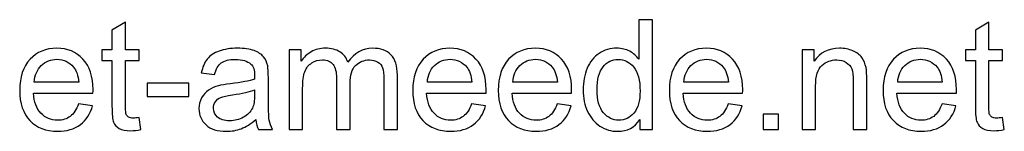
# Model space of a CAD drawing. Header units: millimetres. Extents: x -195 to 206, y -124 to 119.
# Tile 9 of 10: x 109.53 to 163.75, y -123.65 to -117.49. Entities that reach past the tile are written whole.
import ezdxf

# ---------------------------------------------------------------- set-up
doc = ezdxf.new("R2010")
doc.units = ezdxf.units.MM
doc.header["$MEASUREMENT"] = 0
doc.layers.add('Layer 1', color=7, linetype='Continuous')

msp = doc.modelspace()

# ---------------------------------------------------------------- linework, layer by layer
at = {"layer": 'Layer 1', "color": 250}
for points, knots in [([(116.1052, -122.8907), (116.1052, -122.8907), (116.2068, -123.5482), (116.2068, -123.5482), (116.2068, -123.5482), (115.998, -123.592), (115.8103, -123.6146), (115.6466, -123.6146), (115.6466, -123.6146), (115.3771, -123.6146), (115.1683, -123.5722), (115.0187, -123.4862), (115.0187, -123.4862), (114.8705, -123.4001), (114.7661, -123.2886), (114.7054, -123.1489), (114.7054, -123.1489), (114.6447, -123.0092), (114.6151, -122.7157), (114.6151, -122.2684), (114.6151, -122.2684), (114.6151, -122.2684), (114.6151, -119.7368), (114.6151, -119.7368), (114.6151, -119.7368), (114.6151, -119.7368), (114.0648, -119.7368), (114.0648, -119.7368), (114.0648, -119.7368), (114.0648, -119.7368), (114.0648, -119.1611), (114.0648, -119.1611), (114.0648, -119.1611), (114.0648, -119.1611), (114.6151, -119.1611), (114.6151, -119.1611), (114.6151, -119.1611), (114.6151, -119.1611), (114.6151, -118.0745), (114.6151, -118.0745), (114.6151, -118.0745), (114.6151, -118.0745), (115.3602, -117.6272), (115.3602, -117.6272), (115.3602, -117.6272), (115.3602, -117.6272), (115.3602, -119.1611), (115.3602, -119.1611), (115.3602, -119.1611), (115.3602, -119.1611), (116.1052, -119.1611), (116.1052, -119.1611), (116.1052, -119.1611), (116.1052, -119.1611), (116.1052, -119.7368), (116.1052, -119.7368), (116.1052, -119.7368), (116.1052, -119.7368), (115.3602, -119.7368), (115.3602, -119.7368), (115.3602, -119.7368), (115.3602, -119.7368), (115.3602, -122.3107), (115.3602, -122.3107), (115.3602, -122.3107), (115.3602, -122.5238), (115.3729, -122.6607), (115.3997, -122.7213), (115.3997, -122.7213), (115.4251, -122.782), (115.4674, -122.83), (115.5267, -122.8667), (115.5267, -122.8667), (115.586, -122.902), (115.6706, -122.9203), (115.7807, -122.9203), (115.7807, -122.9203), (115.8625, -122.9203), (115.9712, -122.9104), (116.1052, -122.8907)], [0, 0, 0, 0, 0.047619, 0.047619, 0.047619, 0.047619, 0.0952381, 0.0952381, 0.0952381, 0.0952381, 0.1428571, 0.1428571, 0.1428571, 0.1428571, 0.1904762, 0.1904762, 0.1904762, 0.1904762, 0.2380952, 0.2380952, 0.2380952, 0.2380952, 0.2857143, 0.2857143, 0.2857143, 0.2857143, 0.3333333, 0.3333333, 0.3333333, 0.3333333, 0.3809524, 0.3809524, 0.3809524, 0.3809524, 0.4285714, 0.4285714, 0.4285714, 0.4285714, 0.4761905, 0.4761905, 0.4761905, 0.4761905, 0.5238095, 0.5238095, 0.5238095, 0.5238095, 0.5714286, 0.5714286, 0.5714286, 0.5714286, 0.6190476, 0.6190476, 0.6190476, 0.6190476, 0.6666667, 0.6666667, 0.6666667, 0.6666667, 0.7142857, 0.7142857, 0.7142857, 0.7142857, 0.7619048, 0.7619048, 0.7619048, 0.7619048, 0.8095238, 0.8095238, 0.8095238, 0.8095238, 0.8571429, 0.8571429, 0.8571429, 0.8571429, 0.9047619, 0.9047619, 0.9047619, 0.9047619, 1, 1, 1, 1]), ([(143.6756, -123.5553), (143.6756, -123.5553), (143.6756, -122.9979), (143.6756, -122.9979), (143.6756, -122.9979), (143.3977, -123.4311), (142.9884, -123.6484), (142.448, -123.6484), (142.448, -123.6484), (142.098, -123.6484), (141.7763, -123.5525), (141.4842, -123.3592), (141.4842, -123.3592), (141.1907, -123.1672), (140.9635, -122.8977), (140.8012, -122.5534), (140.8012, -122.5534), (140.6403, -122.2077), (140.5599, -121.8112), (140.5599, -121.3624), (140.5599, -121.3624), (140.5599, -120.925), (140.6333, -120.5285), (140.7786, -120.1714), (140.7786, -120.1714), (140.9254, -119.8158), (141.1441, -119.5421), (141.4362, -119.353), (141.4362, -119.353), (141.7269, -119.1625), (142.0543, -119.0679), (142.4141, -119.0679), (142.4141, -119.0679), (142.6794, -119.0679), (142.9151, -119.1244), (143.1211, -119.2359), (143.1211, -119.2359), (143.3271, -119.3474), (143.495, -119.4941), (143.6248, -119.6733), (143.6248, -119.6733), (143.6248, -119.6733), (143.6248, -117.4931), (143.6248, -117.4931), (143.6248, -117.4931), (143.6248, -117.4931), (144.3699, -117.4931), (144.3699, -117.4931), (144.3699, -117.4931), (144.3699, -117.4931), (144.3699, -123.5553), (144.3699, -123.5553), (144.3699, -123.5553), (144.3699, -123.5553), (143.6756, -123.5553), (143.6756, -123.5553)], [0, 0, 0, 0, 0.0666667, 0.0666667, 0.0666667, 0.0666667, 0.1333333, 0.1333333, 0.1333333, 0.1333333, 0.2, 0.2, 0.2, 0.2, 0.2666667, 0.2666667, 0.2666667, 0.2666667, 0.3333333, 0.3333333, 0.3333333, 0.3333333, 0.4, 0.4, 0.4, 0.4, 0.4666667, 0.4666667, 0.4666667, 0.4666667, 0.5333333, 0.5333333, 0.5333333, 0.5333333, 0.6, 0.6, 0.6, 0.6, 0.6666667, 0.6666667, 0.6666667, 0.6666667, 0.7333333, 0.7333333, 0.7333333, 0.7333333, 0.8, 0.8, 0.8, 0.8, 0.8666667, 0.8666667, 0.8666667, 0.8666667, 1, 1, 1, 1]), ([(163.6443, -122.8907), (163.6443, -122.8907), (163.7459, -123.5482), (163.7459, -123.5482), (163.7459, -123.5482), (163.5371, -123.592), (163.3494, -123.6146), (163.1857, -123.6146), (163.1857, -123.6146), (162.9162, -123.6146), (162.7074, -123.5722), (162.5578, -123.4862), (162.5578, -123.4862), (162.4096, -123.4001), (162.3052, -123.2886), (162.2445, -123.1489), (162.2445, -123.1489), (162.1838, -123.0092), (162.1542, -122.7157), (162.1542, -122.2684), (162.1542, -122.2684), (162.1542, -122.2684), (162.1542, -119.7368), (162.1542, -119.7368), (162.1542, -119.7368), (162.1542, -119.7368), (161.6039, -119.7368), (161.6039, -119.7368), (161.6039, -119.7368), (161.6039, -119.7368), (161.6039, -119.1611), (161.6039, -119.1611), (161.6039, -119.1611), (161.6039, -119.1611), (162.1542, -119.1611), (162.1542, -119.1611), (162.1542, -119.1611), (162.1542, -119.1611), (162.1542, -118.0745), (162.1542, -118.0745), (162.1542, -118.0745), (162.1542, -118.0745), (162.8993, -117.6272), (162.8993, -117.6272), (162.8993, -117.6272), (162.8993, -117.6272), (162.8993, -119.1611), (162.8993, -119.1611), (162.8993, -119.1611), (162.8993, -119.1611), (163.6443, -119.1611), (163.6443, -119.1611), (163.6443, -119.1611), (163.6443, -119.1611), (163.6443, -119.7368), (163.6443, -119.7368), (163.6443, -119.7368), (163.6443, -119.7368), (162.8993, -119.7368), (162.8993, -119.7368), (162.8993, -119.7368), (162.8993, -119.7368), (162.8993, -122.3107), (162.8993, -122.3107), (162.8993, -122.3107), (162.8993, -122.5238), (162.912, -122.6607), (162.9388, -122.7213), (162.9388, -122.7213), (162.9642, -122.782), (163.0065, -122.83), (163.0658, -122.8667), (163.0658, -122.8667), (163.1251, -122.902), (163.2097, -122.9203), (163.3198, -122.9203), (163.3198, -122.9203), (163.4016, -122.9203), (163.5103, -122.9104), (163.6443, -122.8907)], [0, 0, 0, 0, 0.047619, 0.047619, 0.047619, 0.047619, 0.0952381, 0.0952381, 0.0952381, 0.0952381, 0.1428571, 0.1428571, 0.1428571, 0.1428571, 0.1904762, 0.1904762, 0.1904762, 0.1904762, 0.2380952, 0.2380952, 0.2380952, 0.2380952, 0.2857143, 0.2857143, 0.2857143, 0.2857143, 0.3333333, 0.3333333, 0.3333333, 0.3333333, 0.3809524, 0.3809524, 0.3809524, 0.3809524, 0.4285714, 0.4285714, 0.4285714, 0.4285714, 0.4761905, 0.4761905, 0.4761905, 0.4761905, 0.5238095, 0.5238095, 0.5238095, 0.5238095, 0.5714286, 0.5714286, 0.5714286, 0.5714286, 0.6190476, 0.6190476, 0.6190476, 0.6190476, 0.6666667, 0.6666667, 0.6666667, 0.6666667, 0.7142857, 0.7142857, 0.7142857, 0.7142857, 0.7619048, 0.7619048, 0.7619048, 0.7619048, 0.8095238, 0.8095238, 0.8095238, 0.8095238, 0.8571429, 0.8571429, 0.8571429, 0.8571429, 0.9047619, 0.9047619, 0.9047619, 0.9047619, 1, 1, 1, 1]), ([(112.7764, -122.1329), (112.7764, -122.1329), (113.5469, -122.2345), (113.5469, -122.2345), (113.5469, -122.2345), (113.4269, -122.6818), (113.2026, -123.0304), (112.8752, -123.2773), (112.8752, -123.2773), (112.5478, -123.5243), (112.1301, -123.6484), (111.6207, -123.6484), (111.6207, -123.6484), (110.9801, -123.6484), (110.4721, -123.4509), (110.0967, -123.0558), (110.0967, -123.0558), (109.7213, -122.6621), (109.5337, -122.1075), (109.5337, -121.3949), (109.5337, -121.3949), (109.5337, -120.6583), (109.7228, -120.0854), (110.1023, -119.679), (110.1023, -119.679), (110.4819, -119.2711), (110.9744, -119.0679), (111.5798, -119.0679), (111.5798, -119.0679), (112.1654, -119.0679), (112.6438, -119.2669), (113.0149, -119.6663), (113.0149, -119.6663), (113.386, -120.0656), (113.5723, -120.6272), (113.5723, -121.3511), (113.5723, -121.3511), (113.5723, -121.3949), (113.5709, -121.4612), (113.5681, -121.5487), (113.5681, -121.5487), (113.5681, -121.5487), (110.2957, -121.5487), (110.2957, -121.5487), (110.2957, -121.5487), (110.3239, -122.0299), (110.4594, -122.3996), (110.7049, -122.655), (110.7049, -122.655), (110.949, -122.9104), (111.2552, -123.0388), (111.6207, -123.0388), (111.6207, -123.0388), (111.8931, -123.0388), (112.1259, -122.9669), (112.3178, -122.8229), (112.3178, -122.8229), (112.5111, -122.679), (112.6635, -122.449), (112.7764, -122.1329)], [0, 0, 0, 0, 0.0625, 0.0625, 0.0625, 0.0625, 0.125, 0.125, 0.125, 0.125, 0.1875, 0.1875, 0.1875, 0.1875, 0.25, 0.25, 0.25, 0.25, 0.3125, 0.3125, 0.3125, 0.3125, 0.375, 0.375, 0.375, 0.375, 0.4375, 0.4375, 0.4375, 0.4375, 0.5, 0.5, 0.5, 0.5, 0.5625, 0.5625, 0.5625, 0.5625, 0.625, 0.625, 0.625, 0.625, 0.6875, 0.6875, 0.6875, 0.6875, 0.75, 0.75, 0.75, 0.75, 0.8125, 0.8125, 0.8125, 0.8125, 0.875, 0.875, 0.875, 0.875, 1, 1, 1, 1]), ([(122.53, -123.005), (122.2534, -123.2406), (121.9867, -123.4057), (121.7313, -123.5031), (121.7313, -123.5031), (121.4759, -123.6005), (121.2022, -123.6484), (120.9086, -123.6484), (120.9086, -123.6484), (120.426, -123.6484), (120.0549, -123.5313), (119.7953, -123.2957), (119.7953, -123.2957), (119.5356, -123.0614), (119.4058, -122.7608), (119.4058, -122.3954), (119.4058, -122.3954), (119.4058, -122.1809), (119.4552, -121.9847), (119.5526, -121.8069), (119.5526, -121.8069), (119.6513, -121.6291), (119.7797, -121.488), (119.9378, -121.3808), (119.9378, -121.3808), (120.0972, -121.2735), (120.275, -121.1917), (120.474, -121.1366), (120.474, -121.1366), (120.6208, -121.0985), (120.8423, -121.0619), (121.1372, -121.0252), (121.1372, -121.0252), (121.7384, -120.9546), (122.1829, -120.8685), (122.4665, -120.7698), (122.4665, -120.7698), (122.4693, -120.6682), (122.4707, -120.6032), (122.4707, -120.5764), (122.4707, -120.5764), (122.4707, -120.2745), (122.4002, -120.0614), (122.2591, -119.9372), (122.2591, -119.9372), (122.0686, -119.7693), (121.7849, -119.686), (121.4096, -119.686), (121.4096, -119.686), (121.0582, -119.686), (120.7986, -119.7481), (120.6321, -119.8709), (120.6321, -119.8709), (120.4641, -119.9936), (120.3414, -120.211), (120.2609, -120.5242), (120.2609, -120.5242), (120.2609, -120.5242), (119.5328, -120.4226), (119.5328, -120.4226), (119.5328, -120.4226), (119.5991, -120.1108), (119.7078, -119.8582), (119.8602, -119.6663), (119.8602, -119.6663), (120.0126, -119.4744), (120.2327, -119.3276), (120.5206, -119.2232), (120.5206, -119.2232), (120.807, -119.1202), (121.1415, -119.0679), (121.5197, -119.0679), (121.5197, -119.0679), (121.895, -119.0679), (122.2012, -119.1117), (122.4369, -119.2006), (122.4369, -119.2006), (122.6711, -119.2895), (122.8447, -119.3996), (122.9548, -119.5336), (122.9548, -119.5336), (123.0648, -119.6677), (123.1424, -119.837), (123.1876, -120.0416), (123.1876, -120.0416), (123.2116, -120.1686), (123.2243, -120.3972), (123.2243, -120.726), (123.2243, -120.726), (123.2243, -120.726), (123.2243, -121.7138), (123.2243, -121.7138), (123.2243, -121.7138), (123.2243, -122.4038), (123.2398, -122.8399), (123.2708, -123.0247), (123.2708, -123.0247), (123.3005, -123.2096), (123.3626, -123.386), (123.4529, -123.5553), (123.4529, -123.5553), (123.4529, -123.5553), (122.6739, -123.5553), (122.6739, -123.5553), (122.6739, -123.5553), (122.5992, -123.3987), (122.5512, -123.2152), (122.53, -123.005)], [0, 0, 0, 0, 0.0357143, 0.0357143, 0.0357143, 0.0357143, 0.0714286, 0.0714286, 0.0714286, 0.0714286, 0.1071429, 0.1071429, 0.1071429, 0.1071429, 0.1428571, 0.1428571, 0.1428571, 0.1428571, 0.1785714, 0.1785714, 0.1785714, 0.1785714, 0.2142857, 0.2142857, 0.2142857, 0.2142857, 0.25, 0.25, 0.25, 0.25, 0.2857143, 0.2857143, 0.2857143, 0.2857143, 0.3214286, 0.3214286, 0.3214286, 0.3214286, 0.3571429, 0.3571429, 0.3571429, 0.3571429, 0.3928571, 0.3928571, 0.3928571, 0.3928571, 0.4285714, 0.4285714, 0.4285714, 0.4285714, 0.4642857, 0.4642857, 0.4642857, 0.4642857, 0.5, 0.5, 0.5, 0.5, 0.5357143, 0.5357143, 0.5357143, 0.5357143, 0.5714286, 0.5714286, 0.5714286, 0.5714286, 0.6071429, 0.6071429, 0.6071429, 0.6071429, 0.6428571, 0.6428571, 0.6428571, 0.6428571, 0.6785714, 0.6785714, 0.6785714, 0.6785714, 0.7142857, 0.7142857, 0.7142857, 0.7142857, 0.75, 0.75, 0.75, 0.75, 0.7857143, 0.7857143, 0.7857143, 0.7857143, 0.8214286, 0.8214286, 0.8214286, 0.8214286, 0.8571429, 0.8571429, 0.8571429, 0.8571429, 0.8928571, 0.8928571, 0.8928571, 0.8928571, 0.9285714, 0.9285714, 0.9285714, 0.9285714, 1, 1, 1, 1]), ([(124.3687, -123.5553), (124.3687, -123.5553), (124.3687, -119.1611), (124.3687, -119.1611), (124.3687, -119.1611), (124.3687, -119.1611), (125.0376, -119.1611), (125.0376, -119.1611), (125.0376, -119.1611), (125.0376, -119.1611), (125.0376, -119.782), (125.0376, -119.782), (125.0376, -119.782), (125.1744, -119.5675), (125.3579, -119.3939), (125.5865, -119.2641), (125.5865, -119.2641), (125.8151, -119.1329), (126.0747, -119.0679), (126.3668, -119.0679), (126.3668, -119.0679), (126.6914, -119.0679), (126.9581, -119.1357), (127.1655, -119.2697), (127.1655, -119.2697), (127.373, -119.4052), (127.5197, -119.5929), (127.6044, -119.8356), (127.6044, -119.8356), (127.9543, -119.3234), (128.4073, -119.0679), (128.9661, -119.0679), (128.9661, -119.0679), (129.4036, -119.0679), (129.7408, -119.1879), (129.9751, -119.4292), (129.9751, -119.4292), (130.2107, -119.6705), (130.3293, -120.0416), (130.3293, -120.5426), (130.3293, -120.5426), (130.3293, -120.5426), (130.3293, -123.5553), (130.3293, -123.5553), (130.3293, -123.5553), (130.3293, -123.5553), (129.5842, -123.5553), (129.5842, -123.5553), (129.5842, -123.5553), (129.5842, -123.5553), (129.5842, -120.7895), (129.5842, -120.7895), (129.5842, -120.7895), (129.5842, -120.4932), (129.5588, -120.2787), (129.5108, -120.1475), (129.5108, -120.1475), (129.4628, -120.0162), (129.3753, -119.9118), (129.2469, -119.8314), (129.2469, -119.8314), (129.1199, -119.7509), (128.9704, -119.7114), (128.7996, -119.7114), (128.7996, -119.7114), (128.4892, -119.7114), (128.2323, -119.8144), (128.0277, -120.019), (128.0277, -120.019), (127.8231, -120.2251), (127.7215, -120.5539), (127.7215, -121.0054), (127.7215, -121.0054), (127.7215, -121.0054), (127.7215, -123.5553), (127.7215, -123.5553), (127.7215, -123.5553), (127.7215, -123.5553), (126.9764, -123.5553), (126.9764, -123.5553), (126.9764, -123.5553), (126.9764, -123.5553), (126.9764, -120.7034), (126.9764, -120.7034), (126.9764, -120.7034), (126.9764, -120.3732), (126.9158, -120.1249), (126.7944, -119.9598), (126.7944, -119.9598), (126.6731, -119.7947), (126.4741, -119.7114), (126.1989, -119.7114), (126.1989, -119.7114), (125.9901, -119.7114), (125.7968, -119.7665), (125.619, -119.8765), (125.619, -119.8765), (125.4412, -119.9866), (125.3127, -120.1475), (125.2323, -120.3605), (125.2323, -120.3605), (125.1533, -120.5722), (125.1138, -120.8784), (125.1138, -121.2778), (125.1138, -121.2778), (125.1138, -121.2778), (125.1138, -123.5553), (125.1138, -123.5553), (125.1138, -123.5553), (125.1138, -123.5553), (124.3687, -123.5553), (124.3687, -123.5553)], [0, 0, 0, 0, 0.0344828, 0.0344828, 0.0344828, 0.0344828, 0.0689655, 0.0689655, 0.0689655, 0.0689655, 0.1034483, 0.1034483, 0.1034483, 0.1034483, 0.137931, 0.137931, 0.137931, 0.137931, 0.1724138, 0.1724138, 0.1724138, 0.1724138, 0.2068966, 0.2068966, 0.2068966, 0.2068966, 0.2413793, 0.2413793, 0.2413793, 0.2413793, 0.2758621, 0.2758621, 0.2758621, 0.2758621, 0.3103448, 0.3103448, 0.3103448, 0.3103448, 0.3448276, 0.3448276, 0.3448276, 0.3448276, 0.3793103, 0.3793103, 0.3793103, 0.3793103, 0.4137931, 0.4137931, 0.4137931, 0.4137931, 0.4482759, 0.4482759, 0.4482759, 0.4482759, 0.4827586, 0.4827586, 0.4827586, 0.4827586, 0.5172414, 0.5172414, 0.5172414, 0.5172414, 0.5517241, 0.5517241, 0.5517241, 0.5517241, 0.5862069, 0.5862069, 0.5862069, 0.5862069, 0.6206897, 0.6206897, 0.6206897, 0.6206897, 0.6551724, 0.6551724, 0.6551724, 0.6551724, 0.6896552, 0.6896552, 0.6896552, 0.6896552, 0.7241379, 0.7241379, 0.7241379, 0.7241379, 0.7586207, 0.7586207, 0.7586207, 0.7586207, 0.7931034, 0.7931034, 0.7931034, 0.7931034, 0.8275862, 0.8275862, 0.8275862, 0.8275862, 0.862069, 0.862069, 0.862069, 0.862069, 0.8965517, 0.8965517, 0.8965517, 0.8965517, 0.9310345, 0.9310345, 0.9310345, 0.9310345, 1, 1, 1, 1]), ([(134.4187, -122.1329), (134.4187, -122.1329), (135.1892, -122.2345), (135.1892, -122.2345), (135.1892, -122.2345), (135.0692, -122.6818), (134.8449, -123.0304), (134.5175, -123.2773), (134.5175, -123.2773), (134.1901, -123.5243), (133.7724, -123.6484), (133.263, -123.6484), (133.263, -123.6484), (132.6224, -123.6484), (132.1144, -123.4509), (131.739, -123.0558), (131.739, -123.0558), (131.3636, -122.6621), (131.176, -122.1075), (131.176, -121.3949), (131.176, -121.3949), (131.176, -120.6583), (131.3651, -120.0854), (131.7446, -119.679), (131.7446, -119.679), (132.1242, -119.2711), (132.6167, -119.0679), (133.2221, -119.0679), (133.2221, -119.0679), (133.8077, -119.0679), (134.2861, -119.2669), (134.6572, -119.6663), (134.6572, -119.6663), (135.0283, -120.0656), (135.2146, -120.6272), (135.2146, -121.3511), (135.2146, -121.3511), (135.2146, -121.3949), (135.2132, -121.4612), (135.2104, -121.5487), (135.2104, -121.5487), (135.2104, -121.5487), (131.938, -121.5487), (131.938, -121.5487), (131.938, -121.5487), (131.9662, -122.0299), (132.1017, -122.3996), (132.3472, -122.655), (132.3472, -122.655), (132.5913, -122.9104), (132.8975, -123.0388), (133.263, -123.0388), (133.263, -123.0388), (133.5354, -123.0388), (133.7682, -122.9669), (133.9601, -122.8229), (133.9601, -122.8229), (134.1534, -122.679), (134.3058, -122.449), (134.4187, -122.1329)], [0, 0, 0, 0, 0.0625, 0.0625, 0.0625, 0.0625, 0.125, 0.125, 0.125, 0.125, 0.1875, 0.1875, 0.1875, 0.1875, 0.25, 0.25, 0.25, 0.25, 0.3125, 0.3125, 0.3125, 0.3125, 0.375, 0.375, 0.375, 0.375, 0.4375, 0.4375, 0.4375, 0.4375, 0.5, 0.5, 0.5, 0.5, 0.5625, 0.5625, 0.5625, 0.5625, 0.625, 0.625, 0.625, 0.625, 0.6875, 0.6875, 0.6875, 0.6875, 0.75, 0.75, 0.75, 0.75, 0.8125, 0.8125, 0.8125, 0.8125, 0.875, 0.875, 0.875, 0.875, 1, 1, 1, 1]), ([(139.1276, -122.1329), (139.1276, -122.1329), (139.8981, -122.2345), (139.8981, -122.2345), (139.8981, -122.2345), (139.7781, -122.6818), (139.5538, -123.0304), (139.2264, -123.2773), (139.2264, -123.2773), (138.899, -123.5243), (138.4813, -123.6484), (137.9719, -123.6484), (137.9719, -123.6484), (137.3313, -123.6484), (136.8233, -123.4509), (136.4479, -123.0558), (136.4479, -123.0558), (136.0725, -122.6621), (135.8849, -122.1075), (135.8849, -121.3949), (135.8849, -121.3949), (135.8849, -120.6583), (136.074, -120.0854), (136.4535, -119.679), (136.4535, -119.679), (136.8331, -119.2711), (137.3256, -119.0679), (137.931, -119.0679), (137.931, -119.0679), (138.5166, -119.0679), (138.995, -119.2669), (139.3661, -119.6663), (139.3661, -119.6663), (139.7372, -120.0656), (139.9235, -120.6272), (139.9235, -121.3511), (139.9235, -121.3511), (139.9235, -121.3949), (139.9221, -121.4612), (139.9193, -121.5487), (139.9193, -121.5487), (139.9193, -121.5487), (136.6469, -121.5487), (136.6469, -121.5487), (136.6469, -121.5487), (136.6751, -122.0299), (136.8106, -122.3996), (137.0561, -122.655), (137.0561, -122.655), (137.3002, -122.9104), (137.6064, -123.0388), (137.9719, -123.0388), (137.9719, -123.0388), (138.2443, -123.0388), (138.4771, -122.9669), (138.669, -122.8229), (138.669, -122.8229), (138.8623, -122.679), (139.0147, -122.449), (139.1276, -122.1329)], [0, 0, 0, 0, 0.0625, 0.0625, 0.0625, 0.0625, 0.125, 0.125, 0.125, 0.125, 0.1875, 0.1875, 0.1875, 0.1875, 0.25, 0.25, 0.25, 0.25, 0.3125, 0.3125, 0.3125, 0.3125, 0.375, 0.375, 0.375, 0.375, 0.4375, 0.4375, 0.4375, 0.4375, 0.5, 0.5, 0.5, 0.5, 0.5625, 0.5625, 0.5625, 0.5625, 0.625, 0.625, 0.625, 0.625, 0.6875, 0.6875, 0.6875, 0.6875, 0.75, 0.75, 0.75, 0.75, 0.8125, 0.8125, 0.8125, 0.8125, 0.875, 0.875, 0.875, 0.875, 1, 1, 1, 1]), ([(148.5454, -122.1329), (148.5454, -122.1329), (149.3159, -122.2345), (149.3159, -122.2345), (149.3159, -122.2345), (149.1959, -122.6818), (148.9716, -123.0304), (148.6442, -123.2773), (148.6442, -123.2773), (148.3168, -123.5243), (147.8991, -123.6484), (147.3897, -123.6484), (147.3897, -123.6484), (146.7491, -123.6484), (146.2411, -123.4509), (145.8657, -123.0558), (145.8657, -123.0558), (145.4903, -122.6621), (145.3027, -122.1075), (145.3027, -121.3949), (145.3027, -121.3949), (145.3027, -120.6583), (145.4918, -120.0854), (145.8713, -119.679), (145.8713, -119.679), (146.2509, -119.2711), (146.7434, -119.0679), (147.3488, -119.0679), (147.3488, -119.0679), (147.9344, -119.0679), (148.4128, -119.2669), (148.7839, -119.6663), (148.7839, -119.6663), (149.155, -120.0656), (149.3413, -120.6272), (149.3413, -121.3511), (149.3413, -121.3511), (149.3413, -121.3949), (149.3399, -121.4612), (149.3371, -121.5487), (149.3371, -121.5487), (149.3371, -121.5487), (146.0647, -121.5487), (146.0647, -121.5487), (146.0647, -121.5487), (146.0929, -122.0299), (146.2284, -122.3996), (146.4739, -122.655), (146.4739, -122.655), (146.718, -122.9104), (147.0242, -123.0388), (147.3897, -123.0388), (147.3897, -123.0388), (147.6621, -123.0388), (147.8949, -122.9669), (148.0868, -122.8229), (148.0868, -122.8229), (148.2801, -122.679), (148.4325, -122.449), (148.5454, -122.1329)], [0, 0, 0, 0, 0.0625, 0.0625, 0.0625, 0.0625, 0.125, 0.125, 0.125, 0.125, 0.1875, 0.1875, 0.1875, 0.1875, 0.25, 0.25, 0.25, 0.25, 0.3125, 0.3125, 0.3125, 0.3125, 0.375, 0.375, 0.375, 0.375, 0.4375, 0.4375, 0.4375, 0.4375, 0.5, 0.5, 0.5, 0.5, 0.5625, 0.5625, 0.5625, 0.5625, 0.625, 0.625, 0.625, 0.625, 0.6875, 0.6875, 0.6875, 0.6875, 0.75, 0.75, 0.75, 0.75, 0.8125, 0.8125, 0.8125, 0.8125, 0.875, 0.875, 0.875, 0.875, 1, 1, 1, 1]), ([(152.6094, -123.5553), (152.6094, -123.5553), (152.6094, -119.1611), (152.6094, -119.1611), (152.6094, -119.1611), (152.6094, -119.1611), (153.2783, -119.1611), (153.2783, -119.1611), (153.2783, -119.1611), (153.2783, -119.1611), (153.2783, -119.7848), (153.2783, -119.7848), (153.2783, -119.7848), (153.6, -119.3064), (154.0657, -119.0679), (154.6739, -119.0679), (154.6739, -119.0679), (154.9392, -119.0679), (155.1819, -119.1159), (155.4034, -119.2105), (155.4034, -119.2105), (155.625, -119.305), (155.7915, -119.4306), (155.9015, -119.5844), (155.9015, -119.5844), (156.0116, -119.7382), (156.0892, -119.9217), (156.133, -120.1333), (156.133, -120.1333), (156.1598, -120.2716), (156.1739, -120.5129), (156.1739, -120.8572), (156.1739, -120.8572), (156.1739, -120.8572), (156.1739, -123.5553), (156.1739, -123.5553), (156.1739, -123.5553), (156.1739, -123.5553), (155.4288, -123.5553), (155.4288, -123.5553), (155.4288, -123.5553), (155.4288, -123.5553), (155.4288, -120.8855), (155.4288, -120.8855), (155.4288, -120.8855), (155.4288, -120.5821), (155.4006, -120.3549), (155.3427, -120.2053), (155.3427, -120.2053), (155.2849, -120.0557), (155.1819, -119.9358), (155.0351, -119.8455), (155.0351, -119.8455), (154.8884, -119.7566), (154.7148, -119.7114), (154.5172, -119.7114), (154.5172, -119.7114), (154.2011, -119.7114), (153.9288, -119.8116), (153.6988, -120.0134), (153.6988, -120.0134), (153.4688, -120.2138), (153.3545, -120.5962), (153.3545, -121.1578), (153.3545, -121.1578), (153.3545, -121.1578), (153.3545, -123.5553), (153.3545, -123.5553), (153.3545, -123.5553), (153.3545, -123.5553), (152.6094, -123.5553), (152.6094, -123.5553)], [0, 0, 0, 0, 0.0526316, 0.0526316, 0.0526316, 0.0526316, 0.1052632, 0.1052632, 0.1052632, 0.1052632, 0.1578947, 0.1578947, 0.1578947, 0.1578947, 0.2105263, 0.2105263, 0.2105263, 0.2105263, 0.2631579, 0.2631579, 0.2631579, 0.2631579, 0.3157895, 0.3157895, 0.3157895, 0.3157895, 0.3684211, 0.3684211, 0.3684211, 0.3684211, 0.4210526, 0.4210526, 0.4210526, 0.4210526, 0.4736842, 0.4736842, 0.4736842, 0.4736842, 0.5263158, 0.5263158, 0.5263158, 0.5263158, 0.5789474, 0.5789474, 0.5789474, 0.5789474, 0.6315789, 0.6315789, 0.6315789, 0.6315789, 0.6842105, 0.6842105, 0.6842105, 0.6842105, 0.7368421, 0.7368421, 0.7368421, 0.7368421, 0.7894737, 0.7894737, 0.7894737, 0.7894737, 0.8421053, 0.8421053, 0.8421053, 0.8421053, 0.8947368, 0.8947368, 0.8947368, 0.8947368, 1, 1, 1, 1]), ([(160.3155, -122.1329), (160.3155, -122.1329), (161.086, -122.2345), (161.086, -122.2345), (161.086, -122.2345), (160.966, -122.6818), (160.7417, -123.0304), (160.4143, -123.2773), (160.4143, -123.2773), (160.0869, -123.5243), (159.6692, -123.6484), (159.1598, -123.6484), (159.1598, -123.6484), (158.5192, -123.6484), (158.0112, -123.4509), (157.6358, -123.0558), (157.6358, -123.0558), (157.2604, -122.6621), (157.0728, -122.1075), (157.0728, -121.3949), (157.0728, -121.3949), (157.0728, -120.6583), (157.2619, -120.0854), (157.6414, -119.679), (157.6414, -119.679), (158.021, -119.2711), (158.5135, -119.0679), (159.1189, -119.0679), (159.1189, -119.0679), (159.7045, -119.0679), (160.1829, -119.2669), (160.554, -119.6663), (160.554, -119.6663), (160.9251, -120.0656), (161.1114, -120.6272), (161.1114, -121.3511), (161.1114, -121.3511), (161.1114, -121.3949), (161.11, -121.4612), (161.1072, -121.5487), (161.1072, -121.5487), (161.1072, -121.5487), (157.8348, -121.5487), (157.8348, -121.5487), (157.8348, -121.5487), (157.863, -122.0299), (157.9985, -122.3996), (158.244, -122.655), (158.244, -122.655), (158.4881, -122.9104), (158.7943, -123.0388), (159.1598, -123.0388), (159.1598, -123.0388), (159.4322, -123.0388), (159.665, -122.9669), (159.8569, -122.8229), (159.8569, -122.8229), (160.0502, -122.679), (160.2026, -122.449), (160.3155, -122.1329)], [0, 0, 0, 0, 0.0625, 0.0625, 0.0625, 0.0625, 0.125, 0.125, 0.125, 0.125, 0.1875, 0.1875, 0.1875, 0.1875, 0.25, 0.25, 0.25, 0.25, 0.3125, 0.3125, 0.3125, 0.3125, 0.375, 0.375, 0.375, 0.375, 0.4375, 0.4375, 0.4375, 0.4375, 0.5, 0.5, 0.5, 0.5, 0.5625, 0.5625, 0.5625, 0.5625, 0.625, 0.625, 0.625, 0.625, 0.6875, 0.6875, 0.6875, 0.6875, 0.75, 0.75, 0.75, 0.75, 0.8125, 0.8125, 0.8125, 0.8125, 0.875, 0.875, 0.875, 0.875, 1, 1, 1, 1]), ([(110.338, -120.9391), (110.338, -120.9391), (112.7849, -120.9391), (112.7849, -120.9391), (112.7849, -120.9391), (112.7524, -120.5694), (112.6579, -120.2928), (112.5041, -120.1079), (112.5041, -120.1079), (112.2684, -119.8215), (111.9608, -119.6776), (111.584, -119.6776), (111.584, -119.6776), (111.2425, -119.6776), (110.9561, -119.7919), (110.7232, -120.0205), (110.7232, -120.0205), (110.4918, -120.2491), (110.3634, -120.5553), (110.338, -120.9391)], [0, 0, 0, 0, 0.1666667, 0.1666667, 0.1666667, 0.1666667, 0.3333333, 0.3333333, 0.3333333, 0.3333333, 0.5, 0.5, 0.5, 0.5, 0.6666667, 0.6666667, 0.6666667, 0.6666667, 1, 1, 1, 1]), ([(131.9803, -120.9391), (131.9803, -120.9391), (134.4272, -120.9391), (134.4272, -120.9391), (134.4272, -120.9391), (134.3947, -120.5694), (134.3002, -120.2928), (134.1464, -120.1079), (134.1464, -120.1079), (133.9107, -119.8215), (133.6031, -119.6776), (133.2263, -119.6776), (133.2263, -119.6776), (132.8848, -119.6776), (132.5984, -119.7919), (132.3655, -120.0205), (132.3655, -120.0205), (132.1341, -120.2491), (132.0057, -120.5553), (131.9803, -120.9391)], [0, 0, 0, 0, 0.1666667, 0.1666667, 0.1666667, 0.1666667, 0.3333333, 0.3333333, 0.3333333, 0.3333333, 0.5, 0.5, 0.5, 0.5, 0.6666667, 0.6666667, 0.6666667, 0.6666667, 1, 1, 1, 1]), ([(136.6892, -120.9391), (136.6892, -120.9391), (139.1361, -120.9391), (139.1361, -120.9391), (139.1361, -120.9391), (139.1036, -120.5694), (139.0091, -120.2928), (138.8553, -120.1079), (138.8553, -120.1079), (138.6196, -119.8215), (138.312, -119.6776), (137.9352, -119.6776), (137.9352, -119.6776), (137.5937, -119.6776), (137.3073, -119.7919), (137.0744, -120.0205), (137.0744, -120.0205), (136.843, -120.2491), (136.7146, -120.5553), (136.6892, -120.9391)], [0, 0, 0, 0, 0.1666667, 0.1666667, 0.1666667, 0.1666667, 0.3333333, 0.3333333, 0.3333333, 0.3333333, 0.5, 0.5, 0.5, 0.5, 0.6666667, 0.6666667, 0.6666667, 0.6666667, 1, 1, 1, 1]), ([(141.3219, -121.3638), (141.3219, -121.9255), (141.4404, -122.3446), (141.6789, -122.6226), (141.6789, -122.6226), (141.916, -122.9005), (142.1968, -123.0388), (142.5199, -123.0388), (142.5199, -123.0388), (142.8459, -123.0388), (143.1225, -122.9062), (143.3511, -122.6409), (143.3511, -122.6409), (143.5783, -122.3756), (143.6926, -121.9706), (143.6926, -121.4259), (143.6926, -121.4259), (143.6926, -120.8276), (143.5769, -120.3873), (143.344, -120.1065), (143.344, -120.1065), (143.1126, -119.8257), (142.8262, -119.686), (142.4861, -119.686), (142.4861, -119.686), (142.1545, -119.686), (141.8779, -119.8201), (141.6549, -120.0896), (141.6549, -120.0896), (141.4334, -120.3591), (141.3219, -120.7839), (141.3219, -121.3638)], [0, 0, 0, 0, 0.1111111, 0.1111111, 0.1111111, 0.1111111, 0.2222222, 0.2222222, 0.2222222, 0.2222222, 0.3333333, 0.3333333, 0.3333333, 0.3333333, 0.4444444, 0.4444444, 0.4444444, 0.4444444, 0.5555556, 0.5555556, 0.5555556, 0.5555556, 0.6666667, 0.6666667, 0.6666667, 0.6666667, 0.7777778, 0.7777778, 0.7777778, 0.7777778, 1, 1, 1, 1]), ([(146.107, -120.9391), (146.107, -120.9391), (148.5539, -120.9391), (148.5539, -120.9391), (148.5539, -120.9391), (148.5214, -120.5694), (148.4269, -120.2928), (148.2731, -120.1079), (148.2731, -120.1079), (148.0374, -119.8215), (147.7298, -119.6776), (147.353, -119.6776), (147.353, -119.6776), (147.0115, -119.6776), (146.7251, -119.7919), (146.4922, -120.0205), (146.4922, -120.0205), (146.2608, -120.2491), (146.1324, -120.5553), (146.107, -120.9391)], [0, 0, 0, 0, 0.1666667, 0.1666667, 0.1666667, 0.1666667, 0.3333333, 0.3333333, 0.3333333, 0.3333333, 0.5, 0.5, 0.5, 0.5, 0.6666667, 0.6666667, 0.6666667, 0.6666667, 1, 1, 1, 1]), ([(157.8771, -120.9391), (157.8771, -120.9391), (160.324, -120.9391), (160.324, -120.9391), (160.324, -120.9391), (160.2915, -120.5694), (160.197, -120.2928), (160.0432, -120.1079), (160.0432, -120.1079), (159.8075, -119.8215), (159.4999, -119.6776), (159.1231, -119.6776), (159.1231, -119.6776), (158.7816, -119.6776), (158.4952, -119.7919), (158.2623, -120.0205), (158.2623, -120.0205), (158.0309, -120.2491), (157.9025, -120.5553), (157.8771, -120.9391)], [0, 0, 0, 0, 0.1666667, 0.1666667, 0.1666667, 0.1666667, 0.3333333, 0.3333333, 0.3333333, 0.3333333, 0.5, 0.5, 0.5, 0.5, 0.6666667, 0.6666667, 0.6666667, 0.6666667, 1, 1, 1, 1]), ([(116.5441, -121.735), (116.5441, -121.735), (116.5441, -120.9899), (116.5441, -120.9899), (116.5441, -120.9899), (116.5441, -120.9899), (118.847, -120.9899), (118.847, -120.9899), (118.847, -120.9899), (118.847, -120.9899), (118.847, -121.735), (118.847, -121.735), (118.847, -121.735), (118.847, -121.735), (116.5441, -121.735), (116.5441, -121.735)], [0, 0, 0, 0, 0.2, 0.2, 0.2, 0.2, 0.4, 0.4, 0.4, 0.4, 0.6, 0.6, 0.6, 0.6, 1, 1, 1, 1]), ([(122.4707, -121.354), (122.1998, -121.464), (121.7934, -121.5572), (121.2515, -121.6334), (121.2515, -121.6334), (120.9439, -121.6771), (120.7266, -121.7265), (120.5996, -121.7815), (120.5996, -121.7815), (120.4726, -121.8366), (120.3752, -121.917), (120.3061, -122.0214), (120.3061, -122.0214), (120.2369, -122.1272), (120.2017, -122.2444), (120.2017, -122.3742), (120.2017, -122.3742), (120.2017, -122.5703), (120.2765, -122.7354), (120.4274, -122.8667), (120.4274, -122.8667), (120.5784, -122.9979), (120.7986, -123.0642), (121.0879, -123.0642), (121.0879, -123.0642), (121.3743, -123.0642), (121.6297, -123.0021), (121.8541, -122.8766), (121.8541, -122.8766), (122.077, -122.7524), (122.2421, -122.5816), (122.3466, -122.3657), (122.3466, -122.3657), (122.427, -122.1978), (122.4665, -121.9509), (122.4665, -121.6249), (122.4665, -121.6249), (122.4665, -121.6249), (122.4707, -121.354), (122.4707, -121.354)], [0, 0, 0, 0, 0.0909091, 0.0909091, 0.0909091, 0.0909091, 0.1818182, 0.1818182, 0.1818182, 0.1818182, 0.2727273, 0.2727273, 0.2727273, 0.2727273, 0.3636364, 0.3636364, 0.3636364, 0.3636364, 0.4545455, 0.4545455, 0.4545455, 0.4545455, 0.5454545, 0.5454545, 0.5454545, 0.5454545, 0.6363636, 0.6363636, 0.6363636, 0.6363636, 0.7272727, 0.7272727, 0.7272727, 0.7272727, 0.8181818, 0.8181818, 0.8181818, 0.8181818, 1, 1, 1, 1]), ([(150.4688, -123.5553), (150.4688, -123.5553), (150.4688, -122.7086), (150.4688, -122.7086), (150.4688, -122.7086), (150.4688, -122.7086), (151.3154, -122.7086), (151.3154, -122.7086), (151.3154, -122.7086), (151.3154, -122.7086), (151.3154, -123.5553), (151.3154, -123.5553), (151.3154, -123.5553), (151.3154, -123.5553), (150.4688, -123.5553), (150.4688, -123.5553)], [0, 0, 0, 0, 0.2, 0.2, 0.2, 0.2, 0.4, 0.4, 0.4, 0.4, 0.6, 0.6, 0.6, 0.6, 1, 1, 1, 1])]:
    msp.add_open_spline(points, degree=3, knots=knots, dxfattribs=at)

doc.saveas('drawing.dxf')
